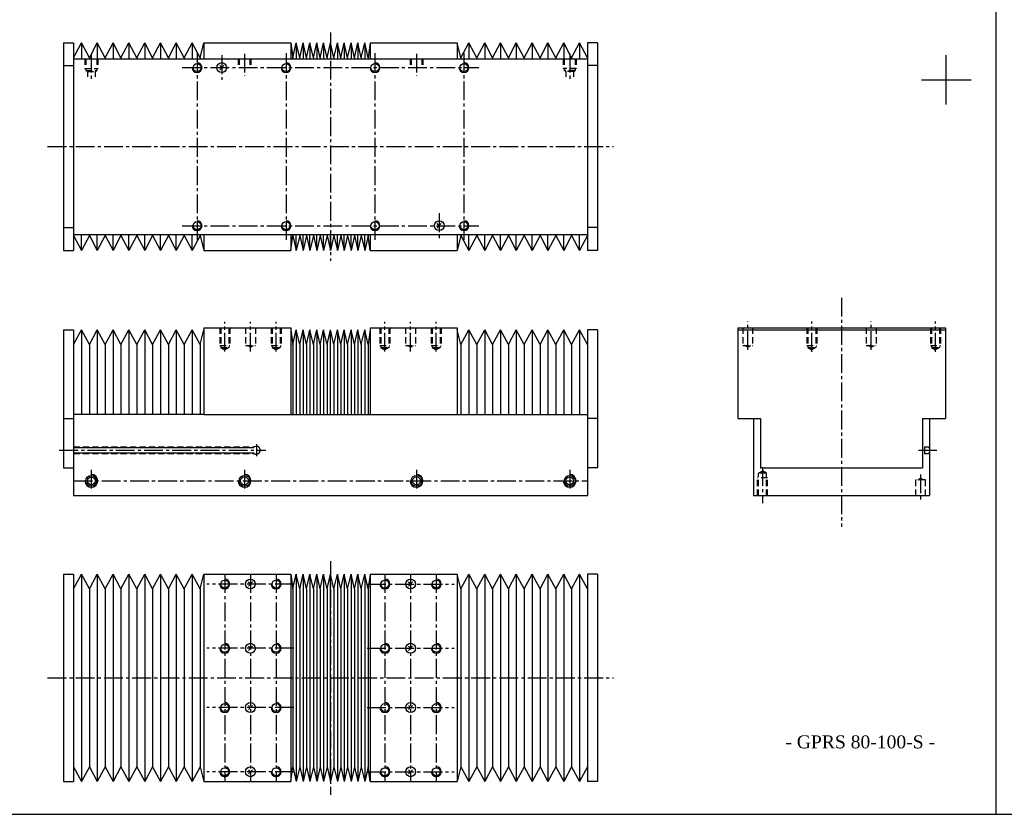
# Model space of a CAD drawing. Header units: millimetres. Extents: x 1112 to 5405, y 2427 to 4035.
# Tile 3 of 9: x 2093 to 3089, y 2427 to 3231. Entities that reach past the tile are written whole.
import ezdxf

# ---------------------------------------------------------------- set-up
doc = ezdxf.new("R2010")
doc.units = ezdxf.units.MM
doc.linetypes.add('CENTER2', pattern=[28.575, 19.05, -3.175, 3.175, -3.175])
doc.linetypes.add('DASHED2', pattern=[9.525, 6.35, -3.175])
doc.layers.add('1', color=2, linetype='DASHED2')
doc.layers.add('2', color=1, linetype='CENTER2')
doc.styles.get("Standard").update_dxf_attribs({"font": 'isocp.shx', "bigfont": 'chineset.shx'})

msp = doc.modelspace()

# ---------------------------------------------------------------- linework, layer by layer
at = {"color": 7}
for p, q in [((3080.14, 4035.06), (3080.14, 2426.51)), ((2137.07, 3207.33), (2137.07, 2997.33)), ((2137.07, 3207.33), (2147.07, 3207.33)), ((2147.07, 3207.33), (2147.07, 2997.33)), ((2147.07, 3192.33), (2155.07, 3207.33)), ((2155.07, 3207.33), (2155.07, 3191.33)), ((2163.07, 3192.33), (2155.07, 3207.33)), ((2163.07, 3192.33), (2171.07, 3207.33)), ((2179.07, 3192.33), (2171.07, 3207.33)), ((2171.07, 3207.33), (2171.07, 3191.33)), ((2179.07, 3192.33), (2187.07, 3207.33)), ((2195.07, 3192.33), (2187.07, 3207.33)), ((2187.07, 3207.33), (2187.07, 3191.33)), ((2195.07, 3192.33), (2203.07, 3207.33)), ((2211.07, 3192.33), (2203.07, 3207.33)), ((2203.07, 3207.33), (2203.07, 3191.33)), ((2211.07, 3192.33), (2219.07, 3207.33)), ((2227.07, 3192.33), (2219.07, 3207.33)), ((2219.07, 3207.33), (2219.07, 3191.33)), ((2227.07, 3192.33), (2235.07, 3207.33)), ((2243.07, 3192.33), (2235.07, 3207.33)), ((2235.07, 3207.33), (2235.07, 3191.33)), ((2243.07, 3192.33), (2251.07, 3207.33)), ((2259.07, 3192.33), (2251.07, 3207.33)), ((2251.07, 3207.33), (2251.07, 3191.33)), ((2259.07, 3192.33), (2267.07, 3207.33)), ((2275.07, 3192.33), (2267.07, 3207.33)), ((2267.07, 3207.33), (2267.07, 3191.33)), ((2275.07, 3192.33), (2279.07, 3207.33)), ((2279.07, 3207.33), (2279.07, 3191.33)), ((2279.07, 3207.33), (2367.07, 3207.33)), ((2367.07, 3207.33), (2368.98, 3192.33)), ((2367.07, 3207.33), (2367.07, 3191.33)), ((2368.98, 3192.33), (2372.44, 3207.33)), ((2372.44, 3207.33), (2372.44, 3191.33)), ((2375.9, 3192.33), (2372.44, 3207.33)), ((2375.9, 3192.33), (2379.37, 3207.33)), ((2379.37, 3207.33), (2379.37, 3191.33)), ((2382.83, 3192.33), (2379.37, 3207.33)), ((2382.83, 3192.33), (2386.29, 3207.33)), ((2386.29, 3207.33), (2386.29, 3191.33)), ((2389.76, 3192.33), (2386.29, 3207.33)), ((2389.76, 3192.33), (2393.22, 3207.33)), ((2393.22, 3207.33), (2393.22, 3191.33)), ((2396.68, 3192.33), (2393.22, 3207.33)), ((2396.68, 3192.33), (2400.15, 3207.33)), ((2400.15, 3207.33), (2400.15, 3191.33)), ((2403.61, 3192.33), (2400.15, 3207.33)), ((2403.61, 3192.33), (2407.07, 3207.33)), ((2407.07, 3207.33), (2407.07, 3191.33)), ((2410.53, 3192.33), (2407.07, 3207.33)), ((2410.53, 3192.33), (2414, 3207.33)), ((2414, 3207.33), (2414, 3191.33)), ((2417.46, 3192.33), (2414, 3207.33)), ((2417.46, 3192.33), (2420.92, 3207.33)), ((2420.92, 3207.33), (2420.92, 3191.33)), ((2424.39, 3192.33), (2420.92, 3207.33)), ((2424.39, 3192.33), (2427.85, 3207.33)), ((2427.85, 3207.33), (2427.85, 3191.33)), ((2431.31, 3192.33), (2427.85, 3207.33)), ((2431.31, 3192.33), (2434.78, 3207.33)), ((2434.78, 3207.33), (2434.78, 3191.33)), ((2438.24, 3192.33), (2434.78, 3207.33)), ((2438.24, 3192.33), (2441.7, 3207.33)), ((2441.7, 3207.33), (2441.7, 3191.33)), ((2445.16, 3192.33), (2441.7, 3207.33)), ((2447.07, 3207.33), (2445.16, 3192.33)), ((2447.07, 3207.33), (2447.07, 3191.33)), ((2447.07, 3207.33), (2535.07, 3207.33)), ((2535.07, 3207.33), (2535.07, 3191.33)), ((2539.07, 3192.33), (2535.07, 3207.33)), ((2539.07, 3192.33), (2547.07, 3207.33)), ((2547.07, 3207.33), (2547.07, 3191.33)), ((2555.07, 3192.33), (2547.07, 3207.33)), ((2555.07, 3192.33), (2563.07, 3207.33)), ((2563.07, 3207.33), (2563.07, 3191.33)), ((2571.07, 3192.33), (2563.07, 3207.33)), ((2571.07, 3192.33), (2579.07, 3207.33)), ((2579.07, 3207.33), (2579.07, 3191.33)), ((2587.07, 3192.33), (2579.07, 3207.33)), ((2587.07, 3192.33), (2595.07, 3207.33)), ((2595.07, 3207.33), (2595.07, 3191.33)), ((2603.07, 3192.33), (2595.07, 3207.33)), ((2603.07, 3192.33), (2611.07, 3207.33)), ((2611.07, 3207.33), (2611.07, 3191.33)), ((2619.07, 3192.33), (2611.07, 3207.33)), ((2619.07, 3192.33), (2627.07, 3207.33)), ((2627.07, 3207.33), (2627.07, 3191.33)), ((2635.07, 3192.33), (2627.07, 3207.33)), ((2635.07, 3192.33), (2643.07, 3207.33)), ((2643.07, 3207.33), (2643.07, 3191.33)), ((2651.07, 3192.33), (2643.07, 3207.33)), ((2651.07, 3192.33), (2659.07, 3207.33)), ((2667.07, 3192.33), (2659.07, 3207.33)), ((2659.07, 3207.33), (2659.07, 3191.33)), ((2667.07, 3207.33), (2667.07, 2997.33)), ((2677.07, 3207.33), (2667.07, 3207.33)), ((2677.07, 3207.33), (2677.07, 2997.33)), ((2147.07, 3191.33), (2667.07, 3191.33)), ((2163.07, 3192.33), (2163.07, 3191.33)), ((2179.07, 3192.33), (2179.07, 3191.33)), ((2195.07, 3192.33), (2195.07, 3191.33)), ((2211.07, 3192.33), (2211.07, 3191.33)), ((2227.07, 3192.33), (2227.07, 3191.33)), ((2243.07, 3192.33), (2243.07, 3191.33)), ((2259.07, 3192.33), (2259.07, 3191.33)), ((2275.07, 3192.33), (2275.07, 3191.33)), ((2368.98, 3192.33), (2368.98, 3191.33)), ((2375.9, 3192.33), (2375.9, 3191.33)), ((2382.83, 3192.33), (2382.83, 3191.33)), ((2389.76, 3192.33), (2389.76, 3191.33)), ((2396.68, 3192.33), (2396.68, 3191.33)), ((2403.61, 3192.33), (2403.61, 3191.33)), ((2410.53, 3192.33), (2410.53, 3191.33)), ((2417.46, 3192.33), (2417.46, 3191.33)), ((2424.39, 3192.33), (2424.39, 3191.33)), ((2431.31, 3192.33), (2431.31, 3191.33)), ((2438.24, 3192.33), (2438.24, 3191.33)), ((2445.16, 3192.33), (2445.16, 3191.33)), ((2539.07, 3192.33), (2539.07, 3191.33)), ((2542.07, 3192.33), (2542.07, 3191.33)), ((2555.07, 3192.33), (2555.07, 3191.33)), ((2571.07, 3192.33), (2571.07, 3191.33)), ((2587.07, 3192.33), (2587.07, 3191.33)), ((2603.07, 3192.33), (2603.07, 3191.33)), ((2619.07, 3192.33), (2619.07, 3191.33)), ((2635.07, 3192.33), (2635.07, 3191.33)), ((2651.07, 3192.33), (2651.07, 3191.33)), ((3030.14, 3144.82), (3030.14, 3194.82)), ((2137.07, 3184.33), (2147.07, 3184.33)), ((2294.95, 3180.21), (2299.19, 3184.45)), ((2297.07, 3182.33), (2294.95, 3184.45)), ((2677.07, 3184.33), (2667.07, 3184.33)), ((3005.14, 3169.82), (3055.14, 3169.82)), ((2137.07, 3020.33), (2147.07, 3020.33)), ((2514.95, 3020.21), (2519.19, 3024.45)), ((2517.07, 3022.33), (2514.95, 3024.45)), ((2677.07, 3020.33), (2667.07, 3020.33)), ((2147.07, 3013.33), (2667.07, 3013.33)), ((2147.07, 3012.33), (2155.07, 2997.33)), ((2155.07, 2997.33), (2155.07, 3013.33)), ((2163.07, 3012.33), (2155.07, 2997.33)), ((2163.07, 3012.33), (2163.07, 3013.33)), ((2163.07, 3012.33), (2171.07, 2997.33)), ((2171.07, 2997.33), (2171.07, 3013.33)), ((2179.07, 3012.33), (2171.07, 2997.33)), ((2179.07, 3012.33), (2179.07, 3013.33)), ((2179.07, 3012.33), (2187.07, 2997.33)), ((2187.07, 2997.33), (2187.07, 3013.33)), ((2195.07, 3012.33), (2187.07, 2997.33)), ((2195.07, 3012.33), (2195.07, 3013.33)), ((2195.07, 3012.33), (2203.07, 2997.33)), ((2203.07, 2997.33), (2203.07, 3013.33)), ((2211.07, 3012.33), (2203.07, 2997.33)), ((2211.07, 3012.33), (2211.07, 3013.33)), ((2211.07, 3012.33), (2219.07, 2997.33)), ((2219.07, 2997.33), (2219.07, 3013.33)), ((2227.07, 3012.33), (2219.07, 2997.33)), ((2227.07, 3012.33), (2227.07, 3013.33)), ((2227.07, 3012.33), (2235.07, 2997.33)), ((2235.07, 2997.33), (2235.07, 3013.33)), ((2243.07, 3012.33), (2235.07, 2997.33)), ((2243.07, 3012.33), (2243.07, 3013.33)), ((2243.07, 3012.33), (2251.07, 2997.33)), ((2251.07, 2997.33), (2251.07, 3013.33)), ((2259.07, 3012.33), (2251.07, 2997.33)), ((2259.07, 3012.33), (2259.07, 3013.33)), ((2259.07, 3012.33), (2267.07, 2997.33)), ((2267.07, 2997.33), (2267.07, 3013.33)), ((2275.07, 3012.33), (2267.07, 2997.33)), ((2275.07, 3012.33), (2275.07, 3013.33)), ((2275.07, 3012.33), (2279.07, 2997.33)), ((2279.07, 3013.33), (2279.07, 2997.33)), ((2367.07, 3013.33), (2367.07, 2997.33)), ((2367.07, 2997.33), (2368.98, 3012.33)), ((2368.98, 3012.33), (2368.98, 3013.33)), ((2368.98, 3012.33), (2372.44, 2997.33)), ((2372.44, 2997.33), (2372.44, 3013.33)), ((2375.9, 3012.33), (2372.44, 2997.33)), ((2375.9, 3012.33), (2375.9, 3013.33)), ((2375.9, 3012.33), (2379.37, 2997.33)), ((2379.37, 2997.33), (2379.37, 3013.33)), ((2382.83, 3012.33), (2379.37, 2997.33)), ((2382.83, 3012.33), (2382.83, 3013.33)), ((2382.83, 3012.33), (2386.29, 2997.33)), ((2386.29, 2997.33), (2386.29, 3013.33)), ((2389.76, 3012.33), (2386.29, 2997.33)), ((2389.76, 3012.33), (2389.76, 3013.33)), ((2389.76, 3012.33), (2393.22, 2997.33)), ((2393.22, 2997.33), (2393.22, 3013.33)), ((2396.68, 3012.33), (2393.22, 2997.33)), ((2396.68, 3012.33), (2396.68, 3013.33)), ((2396.68, 3012.33), (2400.15, 2997.33)), ((2400.15, 2997.33), (2400.15, 3013.33)), ((2403.61, 3012.33), (2400.15, 2997.33)), ((2403.61, 3012.33), (2403.61, 3013.33)), ((2403.61, 3012.33), (2407.07, 2997.33)), ((2407.07, 2997.33), (2407.07, 3013.33)), ((2410.53, 3012.33), (2407.07, 2997.33)), ((2410.53, 3012.33), (2410.53, 3013.33)), ((2410.53, 3012.33), (2414, 2997.33)), ((2414, 2997.33), (2414, 3013.33)), ((2417.46, 3012.33), (2414, 2997.33)), ((2417.46, 3012.33), (2417.46, 3013.33)), ((2417.46, 3012.33), (2420.92, 2997.33)), ((2420.92, 2997.33), (2420.92, 3013.33)), ((2424.39, 3012.33), (2420.92, 2997.33)), ((2424.39, 3012.33), (2424.39, 3013.33)), ((2424.39, 3012.33), (2427.85, 2997.33)), ((2427.85, 2997.33), (2427.85, 3013.33)), ((2431.31, 3012.33), (2427.85, 2997.33)), ((2431.31, 3012.33), (2431.31, 3013.33)), ((2431.31, 3012.33), (2434.78, 2997.33)), ((2434.78, 2997.33), (2434.78, 3013.33)), ((2438.24, 3012.33), (2434.78, 2997.33)), ((2438.24, 3012.33), (2438.24, 3013.33)), ((2438.24, 3012.33), (2441.7, 2997.33)), ((2441.7, 2997.33), (2441.7, 3013.33)), ((2445.16, 3012.33), (2441.7, 2997.33)), ((2445.16, 3012.33), (2445.16, 3013.33)), ((2447.07, 2997.33), (2445.16, 3012.33)), ((2447.07, 3013.33), (2447.07, 2997.33)), ((2535.07, 3013.33), (2535.07, 2997.33)), ((2539.07, 3012.33), (2535.07, 2997.33)), ((2539.07, 3012.33), (2539.07, 3013.33)), ((2539.07, 3012.33), (2547.07, 2997.33)), ((2542.07, 3012.33), (2542.07, 3013.33)), ((2547.07, 2997.33), (2547.07, 3013.33)), ((2555.07, 3012.33), (2547.07, 2997.33)), ((2555.07, 3012.33), (2555.07, 3013.33)), ((2555.07, 3012.33), (2563.07, 2997.33)), ((2563.07, 2997.33), (2563.07, 3013.33)), ((2571.07, 3012.33), (2563.07, 2997.33)), ((2571.07, 3012.33), (2571.07, 3013.33)), ((2571.07, 3012.33), (2579.07, 2997.33)), ((2579.07, 2997.33), (2579.07, 3013.33)), ((2587.07, 3012.33), (2579.07, 2997.33)), ((2587.07, 3012.33), (2587.07, 3013.33)), ((2587.07, 3012.33), (2595.07, 2997.33)), ((2595.07, 2997.33), (2595.07, 3013.33)), ((2603.07, 3012.33), (2595.07, 2997.33)), ((2603.07, 3012.33), (2603.07, 3013.33)), ((2603.07, 3012.33), (2611.07, 2997.33)), ((2611.07, 2997.33), (2611.07, 3013.33)), ((2619.07, 3012.33), (2611.07, 2997.33)), ((2619.07, 3012.33), (2619.07, 3013.33)), ((2619.07, 3012.33), (2627.07, 2997.33)), ((2627.07, 2997.33), (2627.07, 3013.33)), ((2635.07, 3012.33), (2627.07, 2997.33)), ((2635.07, 3012.33), (2635.07, 3013.33)), ((2635.07, 3012.33), (2643.07, 2997.33)), ((2643.07, 2997.33), (2643.07, 3013.33)), ((2651.07, 3012.33), (2643.07, 2997.33)), ((2651.07, 3012.33), (2651.07, 3013.33)), ((2651.07, 3012.33), (2659.07, 2997.33)), ((2659.07, 2997.33), (2659.07, 3013.33)), ((2667.07, 3012.33), (2659.07, 2997.33)), ((2137.07, 2997.33), (2147.07, 2997.33)), ((2279.07, 2997.33), (2367.07, 2997.33)), ((2447.07, 2997.33), (2535.07, 2997.33)), ((2677.07, 2997.33), (2667.07, 2997.33)), ((2279.07, 2919.06), (2279.07, 2831.06)), ((2279.07, 2919.06), (2367.07, 2919.06)), ((2367.07, 2919.06), (2367.07, 2831.06)), ((2447.07, 2919.06), (2447.07, 2831.06)), ((2447.07, 2919.06), (2535.07, 2919.06)), ((2535.07, 2919.06), (2535.07, 2831.06)), ((2819.17, 2919.06), (3029.17, 2919.06)), ((2819.17, 2919.06), (2819.17, 2827.06)), ((3029.17, 2919.06), (3029.17, 2827.06)), ((2137.07, 2917.06), (2137.07, 2777.06)), ((2137.07, 2917.06), (2147.07, 2917.06)), ((2147.07, 2917.06), (2147.07, 2749.06)), ((2147.07, 2902.06), (2155.07, 2917.06)), ((2155.07, 2917.06), (2155.07, 2831.06)), ((2163.07, 2902.06), (2155.07, 2917.06)), ((2163.07, 2902.06), (2171.07, 2917.06)), ((2171.07, 2917.06), (2171.07, 2831.06)), ((2179.07, 2902.06), (2171.07, 2917.06)), ((2179.07, 2902.06), (2187.07, 2917.06)), ((2187.07, 2917.06), (2187.07, 2831.06)), ((2195.07, 2902.06), (2187.07, 2917.06)), ((2195.07, 2902.06), (2203.07, 2917.06)), ((2203.07, 2917.06), (2203.07, 2831.06)), ((2211.07, 2902.06), (2203.07, 2917.06)), ((2211.07, 2902.06), (2219.07, 2917.06)), ((2219.07, 2917.06), (2219.07, 2831.06)), ((2227.07, 2902.06), (2219.07, 2917.06)), ((2227.07, 2902.06), (2235.07, 2917.06)), ((2235.07, 2917.06), (2235.07, 2831.06)), ((2243.07, 2902.06), (2235.07, 2917.06)), ((2243.07, 2902.06), (2251.07, 2917.06)), ((2251.07, 2917.06), (2251.07, 2831.06)), ((2259.07, 2902.06), (2251.07, 2917.06)), ((2259.07, 2902.06), (2267.07, 2917.06)), ((2267.07, 2917.06), (2267.07, 2831.06)), ((2275.07, 2902.06), (2267.07, 2917.06)), ((2275.07, 2902.06), (2279.07, 2917.06)), ((2367.07, 2917.06), (2368.98, 2902.06)), ((2368.98, 2902.06), (2372.44, 2917.06)), ((2372.44, 2917.06), (2372.44, 2831.06)), ((2375.9, 2902.06), (2372.44, 2917.06)), ((2375.9, 2902.06), (2379.37, 2917.06)), ((2379.37, 2917.06), (2379.37, 2831.06)), ((2382.83, 2902.06), (2379.37, 2917.06)), ((2382.83, 2902.06), (2386.29, 2917.06)), ((2386.29, 2917.06), (2386.29, 2831.06)), ((2389.76, 2902.06), (2386.29, 2917.06)), ((2389.76, 2902.06), (2393.22, 2917.06)), ((2393.22, 2917.06), (2393.22, 2831.06)), ((2396.68, 2902.06), (2393.22, 2917.06)), ((2396.68, 2902.06), (2400.15, 2917.06)), ((2400.15, 2917.06), (2400.15, 2831.06)), ((2403.61, 2902.06), (2400.15, 2917.06)), ((2403.61, 2902.06), (2407.07, 2917.06)), ((2407.07, 2831.06), (2407.07, 2917.06)), ((2410.53, 2902.06), (2407.07, 2917.06)), ((2410.53, 2902.06), (2414, 2917.06)), ((2414, 2917.06), (2414, 2831.06)), ((2417.46, 2902.06), (2414, 2917.06)), ((2417.46, 2902.06), (2420.92, 2917.06)), ((2420.92, 2917.06), (2420.92, 2831.06)), ((2424.39, 2902.06), (2420.92, 2917.06)), ((2424.39, 2902.06), (2427.85, 2917.06)), ((2427.85, 2917.06), (2427.85, 2831.06)), ((2431.31, 2902.06), (2427.85, 2917.06)), ((2431.31, 2902.06), (2434.78, 2917.06)), ((2434.78, 2917.06), (2434.78, 2831.06)), ((2438.24, 2902.06), (2434.78, 2917.06)), ((2438.24, 2902.06), (2441.7, 2917.06)), ((2441.7, 2917.06), (2441.7, 2831.06)), ((2445.16, 2902.06), (2441.7, 2917.06)), ((2447.07, 2917.06), (2445.16, 2902.06)), ((2539.07, 2902.06), (2535.07, 2917.06)), ((2539.07, 2902.06), (2547.07, 2917.06)), ((2547.07, 2917.06), (2547.07, 2831.06)), ((2555.07, 2902.06), (2547.07, 2917.06)), ((2555.07, 2902.06), (2563.07, 2917.06)), ((2563.07, 2917.06), (2563.07, 2831.06)), ((2571.07, 2902.06), (2563.07, 2917.06)), ((2571.07, 2902.06), (2579.07, 2917.06)), ((2579.07, 2917.06), (2579.07, 2831.06)), ((2587.07, 2902.06), (2579.07, 2917.06)), ((2587.07, 2902.06), (2595.07, 2917.06)), ((2595.07, 2917.06), (2595.07, 2831.06)), ((2603.07, 2902.06), (2595.07, 2917.06)), ((2603.07, 2902.06), (2611.07, 2917.06)), ((2611.07, 2917.06), (2611.07, 2831.06)), ((2619.07, 2902.06), (2611.07, 2917.06)), ((2619.07, 2902.06), (2627.07, 2917.06)), ((2627.07, 2917.06), (2627.07, 2831.06)), ((2635.07, 2902.06), (2627.07, 2917.06)), ((2635.07, 2902.06), (2643.07, 2917.06)), ((2643.07, 2917.06), (2643.07, 2831.06)), ((2651.07, 2902.06), (2643.07, 2917.06)), ((2651.07, 2902.06), (2659.07, 2917.06)), ((2659.07, 2917.06), (2659.07, 2831.06)), ((2667.07, 2902.06), (2659.07, 2917.06)), ((2667.07, 2917.06), (2667.07, 2749.06)), ((2677.07, 2917.06), (2667.07, 2917.06)), ((2677.07, 2917.06), (2677.07, 2777.06)), ((2819.17, 2917.06), (3029.17, 2917.06)), ((2163.07, 2902.06), (2163.07, 2831.06)), ((2179.07, 2902.06), (2179.07, 2831.06)), ((2195.07, 2902.06), (2195.07, 2831.06)), ((2211.07, 2902.06), (2211.07, 2831.06)), ((2227.07, 2902.06), (2227.07, 2831.06)), ((2243.07, 2902.06), (2243.07, 2831.06)), ((2259.07, 2902.06), (2259.07, 2831.06)), ((2275.07, 2902.06), (2275.07, 2831.06)), ((2368.98, 2902.06), (2368.98, 2831.06)), ((2375.9, 2902.06), (2375.9, 2831.06)), ((2382.83, 2902.06), (2382.83, 2831.06)), ((2389.76, 2902.06), (2389.76, 2831.06)), ((2396.68, 2902.06), (2396.68, 2831.06)), ((2403.61, 2902.06), (2403.61, 2831.06)), ((2410.53, 2902.06), (2410.53, 2831.06)), ((2417.46, 2902.06), (2417.46, 2831.06)), ((2424.39, 2902.06), (2424.39, 2831.06)), ((2431.31, 2902.06), (2431.31, 2831.06)), ((2438.24, 2902.06), (2438.24, 2831.06)), ((2445.16, 2902.06), (2445.16, 2831.06)), ((2539.07, 2902.06), (2539.07, 2831.06)), ((2555.07, 2902.06), (2555.07, 2831.06)), ((2571.07, 2902.06), (2571.07, 2831.06)), ((2587.07, 2902.06), (2587.07, 2831.06)), ((2603.07, 2902.06), (2603.07, 2831.06)), ((2619.07, 2902.06), (2619.07, 2831.06)), ((2635.07, 2902.06), (2635.07, 2831.06)), ((2651.07, 2902.06), (2651.07, 2831.06)), ((2279.07, 2831.06), (2147.07, 2831.06)), ((2279.07, 2831.06), (2367.07, 2831.06)), ((2367.07, 2831.06), (2447.07, 2831.06)), ((2447.07, 2831.06), (2535.07, 2831.06)), ((2535.07, 2831.06), (2667.07, 2831.06)), ((2137.07, 2827.06), (2147.07, 2827.06)), ((2677.07, 2827.06), (2667.07, 2827.06)), ((2819.17, 2827.06), (2842.17, 2827.06)), ((2835.17, 2827.06), (2835.17, 2749.06)), ((2842.17, 2827.06), (2842.17, 2777.06)), ((3006.17, 2827.06), (3006.17, 2777.06)), ((3006.17, 2827.06), (3029.17, 2827.06)), ((3013.17, 2827.06), (3013.17, 2749.06)), ((2147.07, 2797.81), (2329.17, 2797.81)), ((2147.07, 2792.31), (2329.17, 2792.31)), ((3008.17, 2798.46), (3008.17, 2791.66)), ((3008.17, 2798.46), (3011.97, 2798.46)), ((3008.17, 2791.66), (3011.97, 2791.66)), ((3011.97, 2798.46), (3011.97, 2797.81)), ((3011.97, 2797.81), (3013.17, 2797.81)), ((3011.97, 2792.31), (3011.97, 2791.66)), ((3011.97, 2792.31), (3013.17, 2792.31)), ((2137.07, 2777.06), (2147.07, 2777.06)), ((2677.07, 2777.06), (2667.07, 2777.06)), ((2842.17, 2777.06), (3006.17, 2777.06)), ((2147.07, 2749.06), (2667.07, 2749.06)), ((2835.17, 2749.06), (3013.17, 2749.06)), ((2137.07, 2669.58), (2137.07, 2459.58)), ((2137.07, 2669.58), (2147.07, 2669.58)), ((2147.07, 2669.58), (2147.07, 2459.58)), ((2147.07, 2654.58), (2155.07, 2669.58)), ((2163.07, 2654.58), (2155.07, 2669.58)), ((2155.07, 2669.58), (2155.07, 2459.58)), ((2163.07, 2654.58), (2171.07, 2669.58)), ((2171.07, 2669.58), (2171.07, 2459.58)), ((2179.07, 2654.58), (2171.07, 2669.58)), ((2179.07, 2654.58), (2187.07, 2669.58)), ((2187.07, 2669.58), (2187.07, 2459.58)), ((2195.07, 2654.58), (2187.07, 2669.58)), ((2195.07, 2654.58), (2203.07, 2669.58)), ((2203.07, 2669.58), (2203.07, 2459.58)), ((2211.07, 2654.58), (2203.07, 2669.58)), ((2211.07, 2654.58), (2219.07, 2669.58)), ((2219.07, 2669.58), (2219.07, 2459.58)), ((2227.07, 2654.58), (2219.07, 2669.58)), ((2227.07, 2654.58), (2235.07, 2669.58)), ((2235.07, 2669.58), (2235.07, 2459.58)), ((2243.07, 2654.58), (2235.07, 2669.58)), ((2243.07, 2654.58), (2251.07, 2669.58)), ((2251.07, 2669.58), (2251.07, 2459.58)), ((2259.07, 2654.58), (2251.07, 2669.58)), ((2259.07, 2654.58), (2267.07, 2669.58)), ((2267.07, 2669.58), (2267.07, 2459.58)), ((2275.07, 2654.58), (2267.07, 2669.58)), ((2275.07, 2654.58), (2279.07, 2669.58)), ((2279.07, 2669.58), (2279.07, 2459.58)), ((2279.07, 2669.58), (2367.07, 2669.58)), ((2326.07, 2659.58), (2323.95, 2661.7)), ((2323.95, 2657.46), (2328.19, 2661.7)), ((2367.07, 2669.58), (2367.07, 2459.58)), ((2367.07, 2669.58), (2368.98, 2654.58)), ((2368.98, 2654.58), (2372.44, 2669.58)), ((2372.44, 2669.58), (2372.44, 2459.58)), ((2375.9, 2654.58), (2372.44, 2669.58)), ((2375.9, 2654.58), (2379.37, 2669.58)), ((2379.37, 2669.58), (2379.37, 2459.58)), ((2382.83, 2654.58), (2379.37, 2669.58)), ((2382.83, 2654.58), (2386.29, 2669.58)), ((2386.29, 2669.58), (2386.29, 2459.58)), ((2389.76, 2654.58), (2386.29, 2669.58)), ((2389.76, 2654.58), (2393.22, 2669.58)), ((2393.22, 2669.58), (2393.22, 2459.58)), ((2396.68, 2654.58), (2393.22, 2669.58)), ((2396.68, 2654.58), (2400.15, 2669.58)), ((2400.15, 2669.58), (2400.15, 2459.58)), ((2403.61, 2654.58), (2400.15, 2669.58)), ((2403.61, 2654.58), (2407.07, 2669.58)), ((2407.07, 2459.58), (2407.07, 2669.58)), ((2410.53, 2654.58), (2407.07, 2669.58)), ((2410.53, 2654.58), (2414, 2669.58)), ((2414, 2669.58), (2414, 2459.58)), ((2417.46, 2654.58), (2414, 2669.58)), ((2417.46, 2654.58), (2420.92, 2669.58)), ((2420.92, 2669.58), (2420.92, 2459.58)), ((2424.39, 2654.58), (2420.92, 2669.58)), ((2424.39, 2654.58), (2427.85, 2669.58)), ((2427.85, 2669.58), (2427.85, 2459.58)), ((2431.31, 2654.58), (2427.85, 2669.58)), ((2431.31, 2654.58), (2434.78, 2669.58)), ((2434.78, 2669.58), (2434.78, 2459.58)), ((2438.24, 2654.58), (2434.78, 2669.58)), ((2438.24, 2654.58), (2441.7, 2669.58)), ((2441.7, 2669.58), (2441.7, 2459.58)), ((2445.16, 2654.58), (2441.7, 2669.58)), ((2447.07, 2669.58), (2445.16, 2654.58)), ((2447.07, 2669.58), (2447.07, 2459.58)), ((2447.07, 2669.58), (2535.07, 2669.58)), ((2485.95, 2657.46), (2490.19, 2661.7)), ((2488.07, 2659.58), (2485.95, 2661.7)), ((2535.07, 2669.58), (2535.07, 2459.58)), ((2539.07, 2654.58), (2535.07, 2669.58)), ((2539.07, 2654.58), (2547.07, 2669.58)), ((2547.07, 2669.58), (2547.07, 2459.58)), ((2555.07, 2654.58), (2547.07, 2669.58)), ((2555.07, 2654.58), (2563.07, 2669.58)), ((2563.07, 2669.58), (2563.07, 2459.58)), ((2571.07, 2654.58), (2563.07, 2669.58)), ((2571.07, 2654.58), (2579.07, 2669.58)), ((2579.07, 2669.58), (2579.07, 2459.58)), ((2587.07, 2654.58), (2579.07, 2669.58)), ((2587.07, 2654.58), (2595.07, 2669.58)), ((2595.07, 2669.58), (2595.07, 2459.58)), ((2603.07, 2654.58), (2595.07, 2669.58)), ((2603.07, 2654.58), (2611.07, 2669.58)), ((2611.07, 2669.58), (2611.07, 2459.58)), ((2619.07, 2654.58), (2611.07, 2669.58)), ((2619.07, 2654.58), (2627.07, 2669.58)), ((2627.07, 2669.58), (2627.07, 2459.58)), ((2635.07, 2654.58), (2627.07, 2669.58)), ((2635.07, 2654.58), (2643.07, 2669.58)), ((2643.07, 2669.58), (2643.07, 2459.58)), ((2651.07, 2654.58), (2643.07, 2669.58)), ((2651.07, 2654.58), (2659.07, 2669.58)), ((2659.07, 2669.58), (2659.07, 2459.58)), ((2667.07, 2654.58), (2659.07, 2669.58)), ((2667.07, 2669.58), (2667.07, 2459.58)), ((2677.07, 2669.58), (2667.07, 2669.58)), ((2677.07, 2669.58), (2677.07, 2459.58)), ((2163.07, 2654.58), (2163.07, 2474.58)), ((2179.07, 2654.58), (2179.07, 2474.58)), ((2195.07, 2654.58), (2195.07, 2474.58)), ((2211.07, 2654.58), (2211.07, 2474.58)), ((2227.07, 2654.58), (2227.07, 2474.58)), ((2243.07, 2654.58), (2243.07, 2474.58)), ((2259.07, 2654.58), (2259.07, 2474.58)), ((2275.07, 2654.58), (2275.07, 2474.58)), ((2368.98, 2654.58), (2368.98, 2474.58)), ((2375.9, 2654.58), (2375.9, 2474.58)), ((2382.83, 2654.58), (2382.83, 2474.58)), ((2389.76, 2654.58), (2389.76, 2474.58)), ((2396.68, 2654.58), (2396.68, 2474.58)), ((2403.61, 2654.58), (2403.61, 2474.58)), ((2410.53, 2654.58), (2410.53, 2474.58)), ((2417.46, 2654.58), (2417.46, 2474.58)), ((2424.39, 2654.58), (2424.39, 2474.58)), ((2431.31, 2654.58), (2431.31, 2474.58)), ((2438.24, 2654.58), (2438.24, 2474.58)), ((2445.16, 2654.58), (2445.16, 2474.58)), ((2539.07, 2654.58), (2539.07, 2474.58)), ((2555.07, 2654.58), (2555.07, 2474.58)), ((2571.07, 2654.58), (2571.07, 2474.58)), ((2587.07, 2654.58), (2587.07, 2474.58)), ((2603.07, 2654.58), (2603.07, 2474.58)), ((2619.07, 2654.58), (2619.07, 2474.58)), ((2635.07, 2654.58), (2635.07, 2474.58)), ((2651.07, 2654.58), (2651.07, 2474.58)), ((2323.95, 2592.46), (2328.19, 2596.7)), ((2326.07, 2594.58), (2323.95, 2596.7)), ((2488.07, 2594.58), (2485.95, 2596.7)), ((2485.95, 2592.46), (2490.19, 2596.7)), ((2323.95, 2532.46), (2328.19, 2536.7)), ((2326.07, 2534.58), (2323.95, 2536.7)), ((2488.07, 2534.58), (2485.95, 2536.7)), ((2485.95, 2532.46), (2490.19, 2536.7)), ((2147.07, 2474.58), (2155.07, 2459.58)), ((2163.07, 2474.58), (2155.07, 2459.58)), ((2163.07, 2474.58), (2171.07, 2459.58)), ((2179.07, 2474.58), (2171.07, 2459.58)), ((2179.07, 2474.58), (2187.07, 2459.58)), ((2195.07, 2474.58), (2187.07, 2459.58)), ((2195.07, 2474.58), (2203.07, 2459.58)), ((2211.07, 2474.58), (2203.07, 2459.58)), ((2211.07, 2474.58), (2219.07, 2459.58)), ((2227.07, 2474.58), (2219.07, 2459.58)), ((2227.07, 2474.58), (2235.07, 2459.58)), ((2243.07, 2474.58), (2235.07, 2459.58)), ((2243.07, 2474.58), (2251.07, 2459.58)), ((2259.07, 2474.58), (2251.07, 2459.58)), ((2259.07, 2474.58), (2267.07, 2459.58)), ((2275.07, 2474.58), (2267.07, 2459.58)), ((2275.07, 2474.58), (2279.07, 2459.58)), ((2323.95, 2467.46), (2328.19, 2471.7)), ((2326.07, 2469.58), (2323.95, 2471.7)), ((2367.07, 2459.58), (2368.98, 2474.58)), ((2368.98, 2474.58), (2372.44, 2459.58)), ((2375.9, 2474.58), (2372.44, 2459.58)), ((2375.9, 2474.58), (2379.37, 2459.58)), ((2382.83, 2474.58), (2379.37, 2459.58)), ((2382.83, 2474.58), (2386.29, 2459.58)), ((2389.76, 2474.58), (2386.29, 2459.58)), ((2389.76, 2474.58), (2393.22, 2459.58)), ((2396.68, 2474.58), (2393.22, 2459.58)), ((2396.68, 2474.58), (2400.15, 2459.58)), ((2403.61, 2474.58), (2400.15, 2459.58)), ((2403.61, 2474.58), (2407.07, 2459.58)), ((2410.53, 2474.58), (2407.07, 2459.58)), ((2410.53, 2474.58), (2414, 2459.58)), ((2417.46, 2474.58), (2414, 2459.58)), ((2417.46, 2474.58), (2420.92, 2459.58)), ((2424.39, 2474.58), (2420.92, 2459.58)), ((2424.39, 2474.58), (2427.85, 2459.58)), ((2431.31, 2474.58), (2427.85, 2459.58)), ((2431.31, 2474.58), (2434.78, 2459.58)), ((2438.24, 2474.58), (2434.78, 2459.58)), ((2438.24, 2474.58), (2441.7, 2459.58)), ((2445.16, 2474.58), (2441.7, 2459.58)), ((2447.07, 2459.58), (2445.16, 2474.58)), ((2488.07, 2469.58), (2485.95, 2471.7)), ((2485.95, 2467.46), (2490.19, 2471.7)), ((2539.07, 2474.58), (2535.07, 2459.58)), ((2539.07, 2474.58), (2547.07, 2459.58)), ((2555.07, 2474.58), (2547.07, 2459.58)), ((2555.07, 2474.58), (2563.07, 2459.58)), ((2571.07, 2474.58), (2563.07, 2459.58)), ((2571.07, 2474.58), (2579.07, 2459.58)), ((2587.07, 2474.58), (2579.07, 2459.58)), ((2587.07, 2474.58), (2595.07, 2459.58)), ((2603.07, 2474.58), (2595.07, 2459.58)), ((2603.07, 2474.58), (2611.07, 2459.58)), ((2619.07, 2474.58), (2611.07, 2459.58)), ((2619.07, 2474.58), (2627.07, 2459.58)), ((2635.07, 2474.58), (2627.07, 2459.58)), ((2635.07, 2474.58), (2643.07, 2459.58)), ((2651.07, 2474.58), (2643.07, 2459.58)), ((2651.07, 2474.58), (2659.07, 2459.58)), ((2667.07, 2474.58), (2659.07, 2459.58)), ((2137.07, 2459.58), (2147.07, 2459.58)), ((2279.07, 2459.58), (2367.07, 2459.58)), ((2447.07, 2459.58), (2535.07, 2459.58)), ((2677.07, 2459.58), (2667.07, 2459.58)), ((1111.69, 2426.51), (5405.11, 2426.51))]:
    msp.add_line(p, q, dxfattribs=at)
for centre, radius in [((2272.07, 3182.33), 4.08), ((2297.07, 3182.33), 5), ((2362.07, 3182.33), 4.08), ((2452.07, 3182.33), 4.08), ((2542.07, 3182.33), 4.08), ((2272.07, 3022.33), 4.08), ((2362.07, 3022.33), 4.08), ((2452.07, 3022.33), 4.08), ((2517.07, 3022.33), 5), ((2542.07, 3022.33), 4.08), ((2165.07, 2764.06), 5.5), ((2320.07, 2764.06), 5.5), ((2494.07, 2764.06), 5.5), ((2649.07, 2764.06), 5.5), ((2165.07, 2764.06), 4), ((2320.07, 2764.06), 4), ((2494.07, 2764.06), 4), ((2649.07, 2764.06), 4), ((2300.07, 2659.58), 4.08), ((2326.07, 2659.58), 5), ((2352.07, 2659.58), 4.08), ((2462.07, 2659.58), 4.08), ((2488.07, 2659.58), 5), ((2514.07, 2659.58), 4.08), ((2300.07, 2594.58), 4.08), ((2326.07, 2594.58), 5), ((2352.07, 2594.58), 4.08), ((2462.07, 2594.58), 4.08), ((2488.07, 2594.58), 5), ((2514.07, 2594.58), 4.08), ((2300.07, 2534.58), 4.08), ((2326.07, 2534.58), 5), ((2352.07, 2534.58), 4.08), ((2462.07, 2534.58), 4.08), ((2488.07, 2534.58), 5), ((2514.07, 2534.58), 4.08), ((2300.07, 2469.58), 4.08), ((2326.07, 2469.58), 5), ((2352.07, 2469.58), 4.08), ((2462.07, 2469.58), 4.08), ((2488.07, 2469.58), 5), ((2514.07, 2469.58), 4.08)]:
    msp.add_circle(centre, radius, dxfattribs=at)
for centre, radius, start, end in [((2272.07, 3182.33), 5, 180, 90), ((2362.07, 3182.33), 5, 180, 90), ((2452.07, 3182.33), 5, 180, 90), ((2542.07, 3182.33), 5, 180, 90), ((2272.07, 3022.33), 5, 180, 90), ((2362.07, 3022.33), 5, 180, 90), ((2452.07, 3022.33), 5, 180, 90), ((2542.07, 3022.33), 5, 180, 90), ((2332.07, 2795.06), 4, 223.43254, 136.56746), ((2165.07, 2764.06), 6.5, 180, 90), ((2320.07, 2764.06), 6.5, 180, 90), ((2494.07, 2764.06), 6.5, 180, 90), ((2649.07, 2764.06), 6.5, 180, 90), ((2300.07, 2659.58), 5, 180, 90), ((2352.07, 2659.58), 5, 180, 90), ((2462.07, 2659.58), 5, 180, 90), ((2514.07, 2659.58), 5, 180, 90), ((2300.07, 2594.58), 5, 180, 90), ((2352.07, 2594.58), 5, 180, 90), ((2462.07, 2594.58), 5, 180, 90), ((2514.07, 2594.58), 5, 180, 90), ((2300.07, 2534.58), 5, 180, 90), ((2352.07, 2534.58), 5, 180, 90), ((2462.07, 2534.58), 5, 180, 90), ((2514.07, 2534.58), 5, 180, 90), ((2300.07, 2469.58), 5, 180, 90), ((2352.07, 2469.58), 5, 180, 90), ((2462.07, 2469.58), 5, 180, 90), ((2514.07, 2469.58), 5, 180, 90)]:
    msp.add_arc(centre, radius, start, end, dxfattribs=at)
at = {"layer": '1', "color": 7}
for p, q in [((2158.57, 3191.33), (2158.57, 3181.33)), ((2159.57, 3191.33), (2159.57, 3179.33)), ((2170.57, 3191.33), (2170.57, 3179.33)), ((2171.57, 3191.33), (2171.57, 3181.33)), ((2313.57, 3191.33), (2313.57, 3185.07)), ((2314.57, 3191.33), (2314.57, 3183.69)), ((2325.57, 3191.33), (2325.57, 3183.69)), ((2326.57, 3191.33), (2326.57, 3185.07)), ((2487.57, 3191.33), (2487.57, 3185.07)), ((2488.57, 3191.33), (2488.57, 3183.69)), ((2499.57, 3191.33), (2499.57, 3183.69)), ((2500.57, 3191.33), (2500.57, 3185.07)), ((2642.57, 3191.33), (2642.57, 3181.33)), ((2643.57, 3191.33), (2643.57, 3179.33)), ((2654.57, 3191.33), (2654.57, 3179.33)), ((2655.57, 3191.33), (2655.57, 3181.33)), ((2158.57, 3181.33), (2171.57, 3181.33)), ((2161.07, 3178.46), (2159.57, 3179.33)), ((2159.57, 3179.33), (2170.57, 3179.33)), ((2161.07, 3178.46), (2161.07, 3173.06)), ((2161.07, 3178.46), (2169.07, 3178.46)), ((2169.07, 3178.46), (2170.57, 3179.33)), ((2169.07, 3178.46), (2169.07, 3173.06)), ((2655.57, 3181.33), (2642.57, 3181.33)), ((2654.57, 3179.33), (2643.57, 3179.33)), ((2645.07, 3178.46), (2643.57, 3179.33)), ((2653.07, 3178.46), (2645.07, 3178.46)), ((2645.07, 3178.46), (2645.07, 3173.06)), ((2653.07, 3178.46), (2654.57, 3179.33)), ((2653.07, 3178.46), (2653.07, 3173.06)), ((2295.07, 2919.06), (2295.07, 2901.06)), ((2295.99, 2919.06), (2295.99, 2899.06)), ((2304.15, 2919.06), (2304.15, 2899.06)), ((2305.07, 2919.06), (2305.07, 2901.06)), ((2321.07, 2919.06), (2321.07, 2901.06)), ((2331.07, 2919.06), (2331.07, 2901.06)), ((2347.07, 2919.06), (2347.07, 2901.06)), ((2347.99, 2919.06), (2347.99, 2899.06)), ((2356.15, 2919.06), (2356.15, 2899.06)), ((2357.07, 2919.06), (2357.07, 2901.06)), ((2457.07, 2919.06), (2457.07, 2901.06)), ((2457.99, 2919.06), (2457.99, 2899.06)), ((2466.15, 2919.06), (2466.15, 2899.06)), ((2467.07, 2919.06), (2467.07, 2901.06)), ((2483.07, 2919.06), (2483.07, 2901.06)), ((2493.07, 2919.06), (2493.07, 2901.06)), ((2509.07, 2919.06), (2509.07, 2901.06)), ((2509.99, 2919.06), (2509.99, 2899.06)), ((2518.15, 2919.06), (2518.15, 2899.06)), ((2519.07, 2919.06), (2519.07, 2901.06)), ((2824.17, 2919.06), (2824.17, 2901.06)), ((2834.17, 2919.06), (2834.17, 2901.06)), ((2889.17, 2919.06), (2889.17, 2901.06)), ((2890.09, 2919.06), (2890.09, 2899.06)), ((2898.25, 2919.06), (2898.25, 2899.06)), ((2899.17, 2919.06), (2899.17, 2901.06)), ((2949.17, 2919.06), (2949.17, 2901.06)), ((2959.17, 2919.06), (2959.17, 2901.06)), ((3014.17, 2919.06), (3014.17, 2901.06)), ((3015.09, 2919.06), (3015.09, 2899.06)), ((3023.25, 2919.06), (3023.25, 2899.06)), ((3024.17, 2919.06), (3024.17, 2901.06)), ((2295.07, 2901.06), (2305.07, 2901.06)), ((2295.99, 2899.06), (2300.07, 2896.71)), ((2295.99, 2899.06), (2304.15, 2899.06)), ((2304.15, 2899.06), (2300.07, 2896.71)), ((2321.07, 2901.06), (2331.07, 2901.06)), ((2326.07, 2899.26), (2322.94, 2901.06)), ((2326.07, 2899.26), (2329.2, 2901.06)), ((2347.07, 2901.06), (2357.07, 2901.06)), ((2347.99, 2899.06), (2356.15, 2899.06)), ((2347.99, 2899.06), (2352.07, 2896.71)), ((2356.15, 2899.06), (2352.07, 2896.71)), ((2457.07, 2901.06), (2467.07, 2901.06)), ((2457.99, 2899.06), (2466.15, 2899.06)), ((2457.99, 2899.06), (2462.07, 2896.71)), ((2466.15, 2899.06), (2462.07, 2896.71)), ((2483.07, 2901.06), (2493.07, 2901.06)), ((2488.07, 2899.26), (2484.94, 2901.06)), ((2488.07, 2899.26), (2491.2, 2901.06)), ((2509.07, 2901.06), (2519.07, 2901.06)), ((2509.99, 2899.06), (2514.07, 2896.71)), ((2509.99, 2899.06), (2518.15, 2899.06)), ((2518.15, 2899.06), (2514.07, 2896.71)), ((2824.17, 2901.06), (2834.17, 2901.06)), ((2829.17, 2899.26), (2826.04, 2901.06)), ((2829.17, 2899.26), (2832.3, 2901.06)), ((2889.17, 2901.06), (2899.17, 2901.06)), ((2890.09, 2899.06), (2898.25, 2899.06)), ((2890.09, 2899.06), (2894.17, 2896.71)), ((2898.25, 2899.06), (2894.17, 2896.71)), ((2949.17, 2901.06), (2959.17, 2901.06)), ((2954.17, 2899.26), (2951.04, 2901.06)), ((2954.17, 2899.26), (2957.3, 2901.06)), ((3014.17, 2901.06), (3024.17, 2901.06)), ((3015.09, 2899.06), (3019.17, 2896.71)), ((3015.09, 2899.06), (3023.25, 2899.06)), ((3023.25, 2899.06), (3019.17, 2896.71)), ((2147.07, 2798.46), (2329.96, 2798.46)), ((2147.07, 2791.66), (2329.96, 2791.66)), ((2840.09, 2771.71), (2844.17, 2774.06)), ((2848.25, 2771.71), (2840.09, 2771.71)), ((2840.09, 2749.06), (2840.09, 2771.71)), ((2848.25, 2771.71), (2844.17, 2774.06)), ((2848.25, 2749.06), (2848.25, 2771.71)), ((2849.17, 2767.06), (2839.17, 2767.06)), ((2839.17, 2749.06), (2839.17, 2767.06)), ((2849.17, 2749.06), (2849.17, 2767.06)), ((3009.17, 2765.06), (2999.17, 2765.06)), ((2999.17, 2749.06), (2999.17, 2765.06)), ((3001.25, 2765.06), (3004.17, 2766.76)), ((3007.1, 2765.06), (3004.17, 2766.76)), ((3009.17, 2749.06), (3009.17, 2765.06))]:
    msp.add_line(p, q, dxfattribs=at)
at = {"layer": '2', "color": 7}
for p, q in [((2407.07, 3217.83), (2407.07, 2986.83)), ((2165.07, 3196.41), (2165.07, 3169.6)), ((2272.07, 3196.83), (2272.07, 3007.83)), ((2297.07, 3194.83), (2297.07, 3169.83)), ((2320.07, 3196.41), (2320.07, 3173.91)), ((2362.07, 3196.83), (2362.07, 3007.83)), ((2452.07, 3196.83), (2452.07, 3007.83)), ((2494.07, 3196.41), (2494.07, 3173.91)), ((2542.07, 3196.83), (2542.07, 3007.83)), ((2649.07, 3196.41), (2649.07, 3169.6)), ((2257.02, 3182.33), (2557.12, 3182.33)), ((2120.82, 3102.33), (2693.32, 3102.33)), ((2517.07, 3034.83), (2517.07, 3009.83)), ((2257.02, 3022.33), (2557.12, 3022.33)), ((2924.17, 2949.41), (2924.17, 2717.5)), ((2300.07, 2894.83), (2300.07, 2924.83)), ((2326.07, 2894.83), (2326.07, 2924.83)), ((2352.07, 2894.83), (2352.07, 2924.83)), ((2462.07, 2894.83), (2462.07, 2924.83)), ((2488.07, 2894.83), (2488.07, 2924.83)), ((2514.07, 2894.83), (2514.07, 2924.83)), ((2829.17, 2896.58), (2829.17, 2925.43)), ((2894.17, 2894.73), (2894.17, 2925.43)), ((2954.17, 2896.58), (2954.17, 2925.43)), ((3019.17, 2894.73), (3019.17, 2925.43)), ((2332.07, 2801.06), (2332.07, 2789.06)), ((2132.7, 2795.06), (2341.66, 2795.06)), ((3002.12, 2795.06), (3020.47, 2795.06)), ((2165.07, 2775.31), (2165.07, 2752.81)), ((2320.07, 2775.31), (2320.07, 2752.81)), ((2494.07, 2775.31), (2494.07, 2752.81)), ((2649.07, 2775.31), (2649.07, 2752.81)), ((2844.17, 2777.96), (2844.17, 2741.33)), ((3004.17, 2770.53), (3004.17, 2744.43)), ((2147.07, 2764.06), (2667.07, 2764.06)), ((2407.07, 2682.8), (2407.07, 2446.36)), ((2300.07, 2669.58), (2300.07, 2459.58)), ((2326.07, 2669.58), (2326.07, 2459.58)), ((2352.07, 2669.58), (2352.07, 2459.58)), ((2462.07, 2669.58), (2462.07, 2459.58)), ((2488.07, 2669.58), (2488.07, 2459.58)), ((2514.07, 2669.58), (2514.07, 2459.58)), ((2370.07, 2659.58), (2282.07, 2659.58)), ((2444.07, 2659.58), (2532.07, 2659.58)), ((2370.07, 2594.58), (2282.07, 2594.58)), ((2444.07, 2594.58), (2532.07, 2594.58)), ((2120.82, 2564.58), (2693.32, 2564.58)), ((2370.07, 2534.58), (2282.07, 2534.58)), ((2444.07, 2534.58), (2532.07, 2534.58)), ((2370.07, 2469.58), (2282.07, 2469.58)), ((2444.07, 2469.58), (2532.07, 2469.58))]:
    msp.add_line(p, q, dxfattribs=at)

# ---------------------------------------------------------------- texts
at = {"color": 7, "insert": (2867.27, 2493.08), "char_height": 13.125, "width": 147.9171, "attachment_point": 7}
msp.add_mtext('{\\fRomantic|b0|i0|c2|p2;- GPRS 80-100-S -}', dxfattribs=at)

doc.saveas('drawing.dxf')
